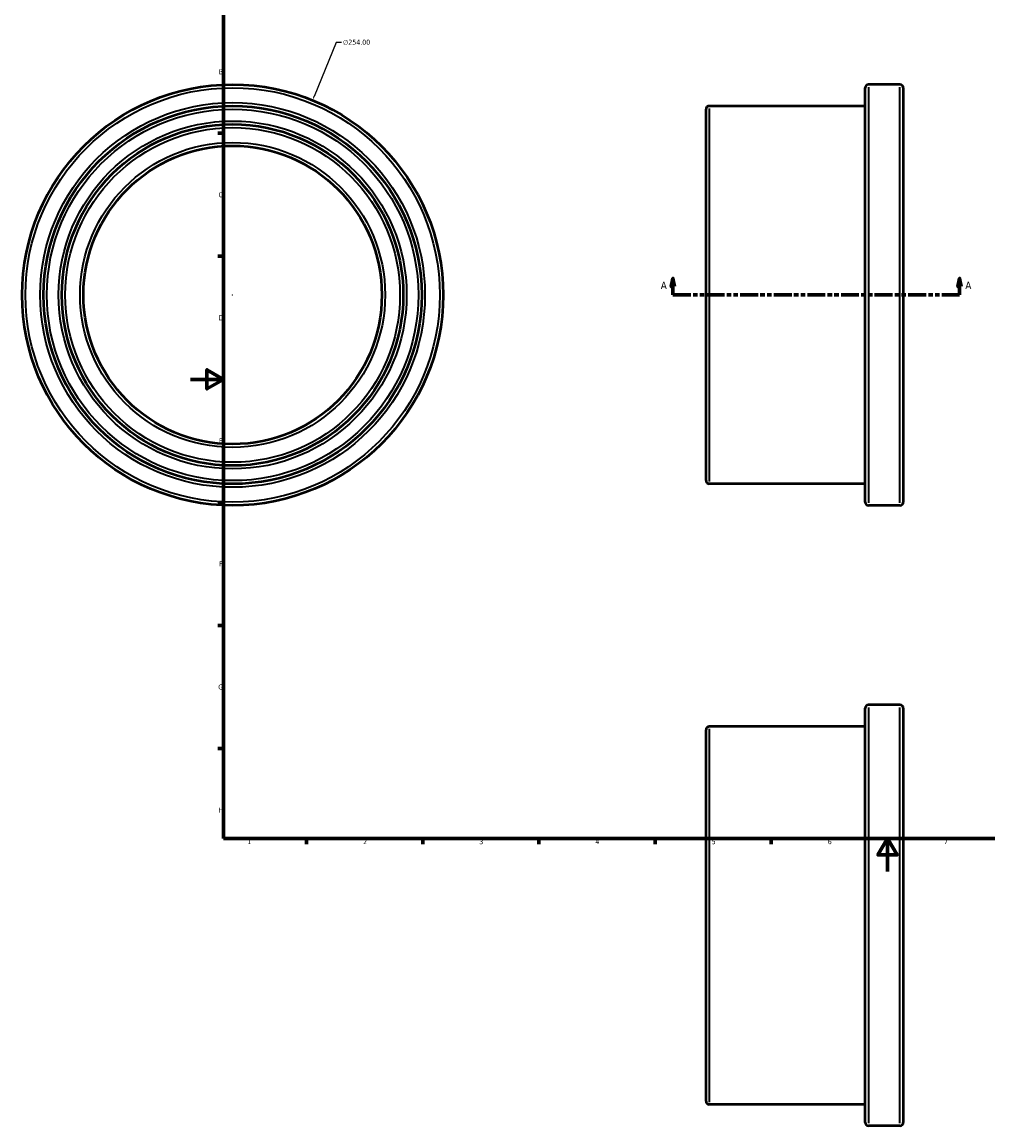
# Model space of a CAD drawing. Header units: millimetres. Extents: x -102 to 886, y -153 to 903.
# Tile 1 of 4: x -102 to 481, y -153 to 513. Entities that reach past the tile are written whole.
import ezdxf

# ---------------------------------------------------------------- set-up
doc = ezdxf.new("R2010")
doc.units = ezdxf.units.MM
doc.linetypes.add('DOUBLE_DASH_CHAIN', pattern=[1.2403, 0.6614, -0.0827, 0.1654, -0.0827, 0.1654, -0.0827])
for name, color, linetype, lineweight in [('Border (ANSI)', 7, 'Continuous', 70), ('Dimension (ANSI)', 7, 'Continuous', 25), ('Section Line (ANSI)', 7, 'DOUBLE_DASH_CHAIN', 70), ('Visible (ANSI)', 7, 'Continuous', 50), ('Visible Narrow (ANSI)', 7, 'Continuous', 35)]:
    doc.layers.add(name, color=color, linetype=linetype, lineweight=lineweight)
doc.styles.add('Label Text (ANSI)', font='tahoma.ttf')
doc.styles.add('Note Text (ANSI)', font='tahoma.ttf')
doc.dimstyles.new('Default - mm (ANSI)', dxfattribs={"dimtxt": 3.048, "dimasz": 2.5, "dimexe": 3.175, "dimexo": 1.6002, "dimgap": 0.8, "dimtad": 0, "dimtoh": 1, "dimrnd": 1e-08, "dimzin": 4, "dimdsep": 46, "dimtxsty": 'Note Text (ANSI)', "dimcen": 0.09, "dimdle": 10, "dimclrd": 256, "dimclre": 256, "dimclrt": 256, "dimadec": 1, "dimazin": 1, "dimtfac": 1, "dimtofl": 0, "dimtmove": 0, "dimatfit": 3, "dimfxl": 1, "dimtolj": 1, "dimtzin": 4, "dimlwd": -1, "dimlwe": -1, "dimarcsym": 0})

# ---------------------------------------------------------------- blocks, each defined once
blk = doc.blocks.new('Borders Default Border')
at = {"layer": 'Border (ANSI)'}
for p, q in [((20, 445.5), (16.55, 445.5)), ((20, 371.25), (16.55, 371.25)), ((20, 222.75), (16.55, 222.75)), ((20, 148.5), (16.55, 148.5)), ((20, 74.25), (16.55, 74.25)), ((70.08, 20), (70.08, 16.55)), ((140.17, 20), (140.17, 16.55)), ((210.25, 20), (210.25, 16.55)), ((280.33, 20), (280.33, 16.55)), ((350.42, 20), (350.42, 16.55))]:
    blk.add_line(p, q, dxfattribs=at)
at = {"layer": 'Border (ANSI)', "flags": 128}
for points in [[(20, 20), (20, 574), (821, 574), (821, 20), (20, 20)], [(0, 297), (20, 297), (10, 302.77), (10, 291.23), (20, 297)], [(420.5, 0), (420.5, 20), (414.73, 10), (426.27, 10), (420.5, 20)]]:
    blk.add_lwpolyline(points, dxfattribs=at)
at = {"layer": 'Border (ANSI)', "char_height": 3.05, "attachment_point": 7, "style": 'Note Text (ANSI)'}
for s, insert in [('B', (17.15, 481.1)), ('C', (16.95, 406.8)), ('D', (16.96, 332.6)), ('E', (17.21, 258.35)), ('F', (17.29, 184.1)), ('G', (16.81, 109.79)), ('H', (16.97, 35.6)), ('1', (34.35, 16.55)), ('2', (104.2, 16.55)), ('3', (174.26, 16.49)), ('4', (244.23, 16.55)), ('5', (314.48, 16.49)), ('6', (384.49, 16.49)), ('7', (454.6, 16.55))]:
    blk.add_mtext(s, dxfattribs=dict(at, insert=insert))
blk = doc.blocks.new('2dTransSection0')
at = {"layer": 'Section Line (ANSI)', "linetype": 'Continuous'}
for p, q in [((291.08, 357.93), (290.08, 352.93)), ((291.08, 352.93), (291.08, 357.93)), ((292.08, 352.93), (291.08, 357.93)), ((463.98, 357.93), (462.98, 352.93)), ((463.98, 352.93), (463.98, 357.93)), ((464.98, 352.93), (463.98, 357.93)), ((290.08, 352.93), (292.08, 352.93)), ((291.08, 347.93), (291.08, 352.93)), ((291.08, 347.93), (301.76, 347.93)), ((453.3, 347.93), (463.98, 347.93)), ((462.98, 352.93), (464.98, 352.93)), ((463.98, 347.93), (463.98, 352.93))]:
    blk.add_line(p, q, dxfattribs=at)
at = {"layer": 'Section Line (ANSI)', "linetype": 'DOUBLE_DASH_CHAIN', "ltscale": 16.349199}
blk.add_line((291.08, 347.93), (463.98, 347.93), dxfattribs=at)
at = {"layer": 'Section Line (ANSI)', "linetype": 'Continuous', "flags": 128}
for points in [[(292.08, 352.93), (291.08, 357.93), (290.08, 352.93), (292.08, 352.93)], [(464.98, 352.93), (463.98, 357.93), (462.98, 352.93), (464.98, 352.93)]]:
    blk.add_lwpolyline(points, dxfattribs=at)
at = {"layer": 'Section Line (ANSI)'}
for points in [[(292.08, 352.93), (291.08, 357.93), (290.08, 352.93), (292.08, 352.93)], [(464.98, 352.93), (463.98, 357.93), (462.98, 352.93), (464.98, 352.93)]]:
    blk.add_solid(points, dxfattribs=at)
at = {"layer": 'Section Line (ANSI)', "char_height": 4.57, "attachment_point": 7, "style": 'Label Text (ANSI)'}
for insert in [(283.72, 351.43), (467.45, 351.43)]:
    blk.add_mtext('A', dxfattribs=dict(at, insert=insert))
blk = doc.blocks.new('*D11')
at = {"layer": 'Defpoints', "color": 0, "transparency": 16777216}
for p in [(73.67, 465.42), (-22.76, 230.44)]:
    blk.add_point(p, dxfattribs=at)
at = {"layer": 'Dimension (ANSI)', "transparency": 16777216}
for p, q in [((87.98, 500.3), (74.62, 467.73)), ((91.2, 500.3), (87.98, 500.3)), ((25.37, 347.93), (25.55, 347.93)), ((25.46, 347.84), (25.46, 348.02))]:
    blk.add_line(p, q, dxfattribs=at)
blk.add_solid([(74.24, 467.89), (75.01, 467.57), (73.67, 465.42)], dxfattribs=at)
at = {"layer": 'Dimension (ANSI)', "transparency": 16777216, "insert": (92, 501.94), "char_height": 3.048, "attachment_point": 1, "style": 'Note Text (ANSI)'}
blk.add_mtext('\\A1;∅254.00', dxfattribs=at)

msp = doc.modelspace()

# ---------------------------------------------------------------- linework, layer by layer
at = {"layer": 'Visible (ANSI)'}
for p, q in [((407.031, 222.927), (407.031, 472.927)), ((428.031, 474.927), (409.031, 474.927)), ((430.031, 472.927), (430.031, 222.927)), ((311.031, 235.927), (311.031, 459.927)), ((407.031, 461.927), (313.031, 461.927)), ((407.031, 233.927), (313.031, 233.927)), ((428.031, 220.927), (409.031, 220.927)), ((428.031, 100.529), (409.031, 100.529)), ((407.031, -151.471), (407.031, 98.529)), ((430.031, 98.529), (430.031, -151.471)), ((407.031, 87.529), (313.031, 87.529)), ((311.031, -138.471), (311.031, 85.529)), ((407.031, -140.471), (313.031, -140.471)), ((428.031, -153.471), (409.031, -153.471))]:
    msp.add_line(p, q, dxfattribs=at)
for radius in [127, 114.05, 102.95, 90]:
    msp.add_circle((25.459, 347.927), radius, dxfattribs=at)
for centre, start, end in [((409.031, 472.927), 90, 180), ((428.031, 472.927), 0, 90), ((313.031, 459.927), 90, 180), ((313.031, 235.927), 180, 270), ((409.031, 222.927), 180, 270), ((428.031, 222.927), 270, 0), ((409.031, 98.529), 90, 180), ((428.031, 98.529), 0, 90), ((313.031, 85.529), 90, 180), ((313.031, -138.471), 180, 270), ((409.031, -151.471), 180, 270), ((428.031, -151.471), 270, 0)]:
    msp.add_arc(centre, 2, start, end, dxfattribs=at)
at = {"layer": 'Visible Narrow (ANSI)'}
for p, q in [((409.031, 473.364), (409.031, 222.491)), ((428.031, 222.491), (428.031, 473.364)), ((313.031, 460.524), (313.031, 235.331)), ((409.031, 98.965), (409.031, -151.908)), ((428.031, -151.908), (428.031, 98.965)), ((313.031, 86.125), (313.031, -139.068))]:
    msp.add_line(p, q, dxfattribs=at)
for radius in [125, 116.05, 112.05, 104.95, 100.95, 92]:
    msp.add_circle((25.459, 347.927), radius, dxfattribs=at)

# ---------------------------------------------------------------- block references
msp.add_blockref('Borders Default Border', (0, 0))
at = {"layer": 'Section Line (ANSI)'}
msp.add_blockref('2dTransSection0', (0, 0), dxfattribs=at)

# ---------------------------------------------------------------- dimensions: what is measured, and where the dimension line sits
at = {"layer": 'Dimension (ANSI)'}
dim = msp.add_diameter_dim_2p(p1=(-22.755, 230.435), p2=(73.673, 465.42), dimstyle='Default - mm (ANSI)', override={"dimtih": 1, "dimdec": 2, "dimlfac": 1, "dimtp": 0, "dimtm": 0, "dimtdec": 2}, dxfattribs=at)
dim.commit()
dim.dimension.update_dxf_attribs({"geometry": '*D11', "text_midpoint": (99.845, 500.296), "dimtype": 163})

doc.saveas('drawing.dxf')
